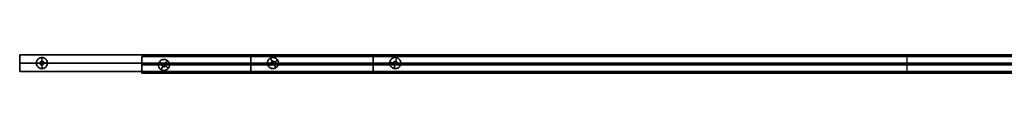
# Model space of a CAD drawing. Header units: millimetres. Extents: x -291 to 284, y -8 to 8.
# Tile 1 of 3: x -291.15 to -24.76, y -3.5 to 1.5. Entities that reach past the tile are written whole.
import ezdxf

# ---------------------------------------------------------------- set-up
doc = ezdxf.new("R2010")
doc.units = ezdxf.units.MM
doc.header["$MEASUREMENT"] = 0
doc.layers.add('Predefinito', color=5, linetype='Continuous')

# ---------------------------------------------------------------- blocks, each defined once
blk = doc.blocks.new('(#189) BILANCIA-BACCHETTA')
at = {"layer": 'Predefinito', "extrusion": (1, 0, 0)}
for points in [[(2.25, -5), (2.25, 5)], [(0, -5), (0, 5)], [(0, 0), (0, 5)], [(0.5, 0), (0.5, 5)], [(0, 0), (0, 5)], [(2.25, -5), (2.25, 5)], [(0.5, 0), (0.5, 5)], [(2.25, 5), (2.25, -5)], [(0, -5), (0, 5)], [(-2.25, 5), (-2.25, -5)], [(-0.5, 0), (-0.5, 5)], [(-2.25, 5), (-2.25, -5)], [(0, 0), (0, 5)], [(-0.5, 0), (-0.5, 5)], [(0, 0), (0, 5)], [(-2.25, -5), (-2.25, 5)]]:
    blk.add_lwpolyline(points, dxfattribs=at)
at = {"layer": 'Predefinito'}
for points in [[(0, 2.25), (480, 2.25)], [(480, 2.25), (0, 2.25)], [(0, 2.25), (0, -2.25)], [(0, -2.25), (0, 2.25)], [(0, 2.25), (480, 2.25)], [(0, 2.25), (0, -2.25)], [(0, 0), (5.5, 0)], [(480, 0), (0, 0)], [(5.5, 0), (5.5, 0.01), (5.5, 0.02), (5.5, 0.03), (5.5, 0.04), (5.5, 0.06), (5.5, 0.07), (5.51, 0.08), (5.51, 0.09), (5.51, 0.1), (5.51, 0.11), (5.52, 0.13), (5.52, 0.14), (5.52, 0.15), (5.53, 0.16), (5.53, 0.17), (5.54, 0.18), (5.54, 0.2), (5.54, 0.21), (5.55, 0.22), (5.56, 0.23), (5.56, 0.24), (5.57, 0.25), (5.57, 0.26), (5.58, 0.27), (5.59, 0.28), (5.6, 0.29), (5.6, 0.3), (5.61, 0.32), (5.62, 0.33), (5.63, 0.33), (5.64, 0.34), (5.65, 0.35), (5.66, 0.36), (5.67, 0.37), (5.67, 0.38), (5.68, 0.39), (5.69, 0.4), (5.71, 0.4), (5.72, 0.41), (5.73, 0.42), (5.74, 0.43), (5.75, 0.43), (5.76, 0.44), (5.77, 0.44), (5.78, 0.45), (5.79, 0.46), (5.8, 0.46), (5.82, 0.46), (5.83, 0.47), (5.84, 0.47), (5.85, 0.48), (5.86, 0.48), (5.87, 0.48), (5.89, 0.49), (5.9, 0.49), (5.91, 0.49), (5.92, 0.49), (5.93, 0.5), (5.94, 0.5), (5.96, 0.5), (5.97, 0.5), (5.98, 0.5), (5.99, 0.5), (6, 0.5), (6.01, 0.5), (6.02, 0.5), (6.03, 0.5), (6.04, 0.5), (6.06, 0.5), (6.07, 0.5), (6.08, 0.49), (6.09, 0.49), (6.1, 0.49), (6.11, 0.49), (6.13, 0.48), (6.14, 0.48), (6.15, 0.48), (6.16, 0.47), (6.17, 0.47), (6.18, 0.46), (6.2, 0.46), (6.21, 0.46), (6.22, 0.45), (6.23, 0.44), (6.24, 0.44), (6.25, 0.43), (6.26, 0.43), (6.27, 0.42), (6.28, 0.41), (6.29, 0.4), (6.31, 0.4), (6.32, 0.39), (6.33, 0.38), (6.33, 0.37), (6.34, 0.36), (6.35, 0.35), (6.36, 0.34), (6.37, 0.33), (6.38, 0.33), (6.39, 0.32), (6.4, 0.3), (6.4, 0.29), (6.41, 0.28), (6.42, 0.27), (6.43, 0.26), (6.43, 0.25), (6.44, 0.24), (6.44, 0.23), (6.45, 0.22), (6.46, 0.21), (6.46, 0.2), (6.46, 0.18), (6.47, 0.17), (6.47, 0.16), (6.48, 0.15), (6.48, 0.14), (6.48, 0.13), (6.49, 0.11), (6.49, 0.1), (6.49, 0.09), (6.49, 0.08), (6.5, 0.07), (6.5, 0.06), (6.5, 0.04), (6.5, 0.03), (6.5, 0.02), (6.5, 0.01), (6.5, 0)], [(6.5, 0), (6.5, 0.02), (6.5, 0.03), (6.5, 0.05), (6.5, 0.07), (6.49, 0.09), (6.49, 0.1), (6.49, 0.12), (6.48, 0.14), (6.48, 0.15), (6.47, 0.17), (6.46, 0.19), (6.46, 0.2), (6.45, 0.22), (6.44, 0.23), (6.43, 0.25), (6.43, 0.26), (6.42, 0.28), (6.41, 0.29), (6.4, 0.3), (6.39, 0.32), (6.37, 0.33), (6.36, 0.34), (6.35, 0.36), (6.34, 0.37), (6.33, 0.38), (6.31, 0.39), (6.3, 0.4), (6.28, 0.41), (6.27, 0.42), (6.25, 0.43), (6.24, 0.44), (6.22, 0.45), (6.21, 0.45), (6.19, 0.46), (6.18, 0.47), (6.16, 0.47), (6.14, 0.48), (6.13, 0.48), (6.11, 0.49), (6.09, 0.49), (6.08, 0.49), (6.06, 0.5), (6.04, 0.5), (6.03, 0.5), (6.01, 0.5), (5.99, 0.5), (5.97, 0.5), (5.96, 0.5), (5.94, 0.5), (5.92, 0.49), (5.91, 0.49), (5.89, 0.49), (5.87, 0.48), (5.86, 0.48), (5.84, 0.47), (5.82, 0.47), (5.81, 0.46), (5.79, 0.45), (5.78, 0.45), (5.76, 0.44), (5.75, 0.43), (5.73, 0.42), (5.72, 0.41), (5.7, 0.4), (5.69, 0.39), (5.67, 0.38), (5.66, 0.37), (5.65, 0.36), (5.64, 0.34), (5.63, 0.33), (5.61, 0.32), (5.6, 0.3), (5.59, 0.29), (5.58, 0.28), (5.57, 0.26), (5.57, 0.25), (5.56, 0.23), (5.55, 0.22), (5.54, 0.2), (5.54, 0.19), (5.53, 0.17), (5.52, 0.15), (5.52, 0.14), (5.51, 0.12), (5.51, 0.1), (5.51, 0.09), (5.5, 0.07), (5.5, 0.05), (5.5, 0.03), (5.5, 0.02), (5.5, 0)], [(6.5, 0), (6.5, 0.02), (6.5, 0.03), (6.5, 0.05), (6.5, 0.07), (6.49, 0.09), (6.49, 0.1), (6.49, 0.12), (6.48, 0.14), (6.48, 0.15), (6.47, 0.17), (6.46, 0.19), (6.46, 0.2), (6.45, 0.22), (6.44, 0.23), (6.43, 0.25), (6.42, 0.26), (6.42, 0.28), (6.41, 0.29), (6.4, 0.31), (6.38, 0.32), (6.37, 0.33), (6.36, 0.35), (6.35, 0.36), (6.34, 0.37), (6.32, 0.38), (6.31, 0.39), (6.3, 0.4), (6.28, 0.41), (6.27, 0.42), (6.25, 0.43), (6.24, 0.44), (6.22, 0.45), (6.21, 0.46), (6.19, 0.46), (6.17, 0.47), (6.16, 0.47), (6.14, 0.48), (6.12, 0.48), (6.11, 0.49), (6.09, 0.49), (6.07, 0.49), (6.06, 0.5), (6.04, 0.5), (6.02, 0.5), (6, 0.5), (5.99, 0.5), (5.97, 0.5), (5.95, 0.5), (5.94, 0.5), (5.92, 0.49), (5.9, 0.49), (5.88, 0.49), (5.87, 0.48), (5.85, 0.48), (5.83, 0.47), (5.82, 0.47), (5.8, 0.46), (5.79, 0.45), (5.77, 0.44), (5.76, 0.44), (5.74, 0.43), (5.73, 0.42), (5.71, 0.41), (5.7, 0.4), (5.68, 0.39), (5.67, 0.38), (5.66, 0.36), (5.64, 0.35), (5.63, 0.34), (5.62, 0.33), (5.61, 0.31), (5.6, 0.3), (5.59, 0.29), (5.58, 0.27), (5.57, 0.26), (5.56, 0.24), (5.55, 0.23), (5.55, 0.21), (5.54, 0.19), (5.53, 0.18), (5.53, 0.16), (5.52, 0.15), (5.52, 0.13), (5.51, 0.11), (5.51, 0.09), (5.51, 0.08), (5.5, 0.06), (5.5, 0.04), (5.5, 0.03), (5.5, 0.01), (5.5, -0.01), (5.5, -0.03), (5.5, -0.04), (5.5, -0.06), (5.51, -0.08), (5.51, -0.09), (5.51, -0.11), (5.52, -0.13), (5.52, -0.15), (5.53, -0.16), (5.53, -0.18), (5.54, -0.19), (5.55, -0.21), (5.55, -0.23), (5.56, -0.24), (5.57, -0.26), (5.58, -0.27), (5.59, -0.29), (5.6, -0.3), (5.61, -0.31), (5.62, -0.33), (5.63, -0.34), (5.64, -0.35), (5.66, -0.36), (5.67, -0.38), (5.68, -0.39), (5.7, -0.4), (5.71, -0.41), (5.73, -0.42), (5.74, -0.43), (5.76, -0.44), (5.77, -0.44), (5.79, -0.45), (5.8, -0.46), (5.82, -0.47), (5.83, -0.47), (5.85, -0.48), (5.87, -0.48), (5.88, -0.49), (5.9, -0.49), (5.92, -0.49), (5.94, -0.5), (5.95, -0.5), (5.97, -0.5), (5.99, -0.5), (6, -0.5), (6.02, -0.5), (6.04, -0.5), (6.06, -0.5), (6.07, -0.49), (6.09, -0.49), (6.11, -0.49), (6.12, -0.48), (6.14, -0.48), (6.16, -0.47), (6.17, -0.47), (6.19, -0.46), (6.21, -0.46), (6.22, -0.45), (6.24, -0.44), (6.25, -0.43), (6.27, -0.42), (6.28, -0.41), (6.3, -0.4), (6.31, -0.39), (6.32, -0.38), (6.34, -0.37), (6.35, -0.36), (6.36, -0.35), (6.37, -0.33), (6.38, -0.32), (6.4, -0.31), (6.41, -0.29), (6.42, -0.28), (6.42, -0.26), (6.43, -0.25), (6.44, -0.23), (6.45, -0.22), (6.46, -0.2), (6.46, -0.19), (6.47, -0.17), (6.48, -0.15), (6.48, -0.14), (6.49, -0.12), (6.49, -0.1), (6.49, -0.09), (6.5, -0.07), (6.5, -0.05), (6.5, -0.03), (6.5, -0.02), (6.5, 0)], [(6.5, 0), (6.5, -0.01), (6.5, -0.02), (6.5, -0.03), (6.5, -0.04), (6.5, -0.06), (6.5, -0.07), (6.49, -0.08), (6.49, -0.09), (6.49, -0.1), (6.49, -0.11), (6.48, -0.13), (6.48, -0.14), (6.48, -0.15), (6.47, -0.16), (6.47, -0.17), (6.46, -0.18), (6.46, -0.2), (6.46, -0.21), (6.45, -0.22), (6.44, -0.23), (6.44, -0.24), (6.43, -0.25), (6.43, -0.26), (6.42, -0.27), (6.41, -0.28), (6.4, -0.29), (6.4, -0.31), (6.39, -0.32), (6.38, -0.33), (6.37, -0.33), (6.36, -0.34), (6.35, -0.35), (6.34, -0.36), (6.33, -0.37), (6.33, -0.38), (6.32, -0.39), (6.31, -0.4), (6.29, -0.4), (6.28, -0.41), (6.27, -0.42), (6.26, -0.43), (6.25, -0.43), (6.24, -0.44), (6.23, -0.44), (6.22, -0.45), (6.21, -0.46), (6.2, -0.46), (6.18, -0.46), (6.17, -0.47), (6.16, -0.47), (6.15, -0.48), (6.14, -0.48), (6.13, -0.48), (6.11, -0.49), (6.1, -0.49), (6.09, -0.49), (6.08, -0.49), (6.07, -0.5), (6.06, -0.5), (6.04, -0.5), (6.03, -0.5), (6.02, -0.5), (6.01, -0.5), (6, -0.5), (5.99, -0.5), (5.98, -0.5), (5.97, -0.5), (5.96, -0.5), (5.94, -0.5), (5.93, -0.5), (5.92, -0.49), (5.91, -0.49), (5.9, -0.49), (5.89, -0.49), (5.87, -0.48), (5.86, -0.48), (5.85, -0.48), (5.84, -0.47), (5.83, -0.47), (5.82, -0.46), (5.8, -0.46), (5.79, -0.46), (5.78, -0.45), (5.77, -0.44), (5.76, -0.44), (5.75, -0.43), (5.74, -0.43), (5.73, -0.42), (5.72, -0.41), (5.71, -0.4), (5.69, -0.4), (5.68, -0.39), (5.67, -0.38), (5.67, -0.37), (5.66, -0.36), (5.65, -0.35), (5.64, -0.34), (5.63, -0.33), (5.62, -0.33), (5.61, -0.32), (5.6, -0.31), (5.6, -0.29), (5.59, -0.28), (5.58, -0.27), (5.57, -0.26), (5.57, -0.25), (5.56, -0.24), (5.56, -0.23), (5.55, -0.22), (5.54, -0.21), (5.54, -0.2), (5.54, -0.18), (5.53, -0.17), (5.53, -0.16), (5.52, -0.15), (5.52, -0.14), (5.52, -0.13), (5.51, -0.11), (5.51, -0.1), (5.51, -0.09), (5.51, -0.08), (5.5, -0.07), (5.5, -0.06), (5.5, -0.04), (5.5, -0.03), (5.5, -0.02), (5.5, -0.01), (5.5, 0)], [(5.5, 0), (5.5, -0.02), (5.5, -0.03), (5.5, -0.05), (5.5, -0.07), (5.51, -0.09), (5.51, -0.1), (5.51, -0.12), (5.52, -0.14), (5.52, -0.15), (5.53, -0.17), (5.54, -0.19), (5.54, -0.2), (5.55, -0.22), (5.56, -0.23), (5.57, -0.25), (5.57, -0.26), (5.58, -0.28), (5.59, -0.29), (5.6, -0.31), (5.61, -0.32), (5.63, -0.33), (5.64, -0.34), (5.65, -0.36), (5.66, -0.37), (5.67, -0.38), (5.69, -0.39), (5.7, -0.4), (5.72, -0.41), (5.73, -0.42), (5.75, -0.43), (5.76, -0.44), (5.78, -0.45), (5.79, -0.45), (5.81, -0.46), (5.82, -0.47), (5.84, -0.47), (5.86, -0.48), (5.87, -0.48), (5.89, -0.49), (5.91, -0.49), (5.92, -0.49), (5.94, -0.5), (5.96, -0.5), (5.97, -0.5), (5.99, -0.5), (6.01, -0.5), (6.03, -0.5), (6.04, -0.5), (6.06, -0.5), (6.08, -0.49), (6.09, -0.49), (6.11, -0.49), (6.13, -0.48), (6.14, -0.48), (6.16, -0.47), (6.18, -0.47), (6.19, -0.46), (6.21, -0.45), (6.22, -0.45), (6.24, -0.44), (6.25, -0.43), (6.27, -0.42), (6.28, -0.41), (6.3, -0.4), (6.31, -0.39), (6.33, -0.38), (6.34, -0.37), (6.35, -0.36), (6.36, -0.34), (6.37, -0.33), (6.39, -0.32), (6.4, -0.31), (6.41, -0.29), (6.42, -0.28), (6.43, -0.26), (6.43, -0.25), (6.44, -0.23), (6.45, -0.22), (6.46, -0.2), (6.46, -0.19), (6.47, -0.17), (6.48, -0.15), (6.48, -0.14), (6.49, -0.12), (6.49, -0.1), (6.49, -0.09), (6.5, -0.07), (6.5, -0.05), (6.5, -0.03), (6.5, -0.02), (6.5, 0)], [(6.5, 0), (5.5, 0)], [(6, -0.5), (6, 0.5)], [(6.5, 0), (473.5, 0)], [(240, -2.25), (240, 2.25)], [(240, -2.25), (240, 2.25)], [(473.5, 0), (473.5, 0.01), (473.5, 0.02), (473.5, 0.03), (473.5, 0.04), (473.5, 0.06), (473.5, 0.07), (473.51, 0.08), (473.51, 0.09), (473.51, 0.1), (473.51, 0.11), (473.52, 0.13), (473.52, 0.14), (473.52, 0.15), (473.53, 0.16), (473.53, 0.17), (473.54, 0.18), (473.54, 0.2), (473.54, 0.21), (473.55, 0.22), (473.56, 0.23), (473.56, 0.24), (473.57, 0.25), (473.57, 0.26), (473.58, 0.27), (473.59, 0.28), (473.6, 0.29), (473.6, 0.3), (473.61, 0.32), (473.62, 0.33), (473.63, 0.33), (473.64, 0.34), (473.65, 0.35), (473.66, 0.36), (473.67, 0.37), (473.67, 0.38), (473.68, 0.39), (473.69, 0.4), (473.71, 0.4), (473.72, 0.41), (473.73, 0.42), (473.74, 0.43), (473.75, 0.43), (473.76, 0.44), (473.77, 0.44), (473.78, 0.45), (473.79, 0.46), (473.8, 0.46), (473.82, 0.46), (473.83, 0.47), (473.84, 0.47), (473.85, 0.48), (473.86, 0.48), (473.87, 0.48), (473.89, 0.49), (473.9, 0.49), (473.91, 0.49), (473.92, 0.49), (473.93, 0.5), (473.94, 0.5), (473.96, 0.5), (473.97, 0.5), (473.98, 0.5), (473.99, 0.5), (474, 0.5), (474.01, 0.5), (474.02, 0.5), (474.03, 0.5), (474.04, 0.5), (474.06, 0.5), (474.07, 0.5), (474.08, 0.49), (474.09, 0.49), (474.1, 0.49), (474.11, 0.49), (474.13, 0.48), (474.14, 0.48), (474.15, 0.48), (474.16, 0.47), (474.17, 0.47), (474.18, 0.46), (474.2, 0.46), (474.21, 0.46), (474.22, 0.45), (474.23, 0.44), (474.24, 0.44), (474.25, 0.43), (474.26, 0.43), (474.27, 0.42), (474.28, 0.41), (474.29, 0.4), (474.31, 0.4), (474.32, 0.39), (474.33, 0.38), (474.33, 0.37), (474.34, 0.36), (474.35, 0.35), (474.36, 0.34), (474.37, 0.33), (474.38, 0.33), (474.39, 0.32), (474.4, 0.3), (474.4, 0.29), (474.41, 0.28), (474.42, 0.27), (474.43, 0.26), (474.43, 0.25), (474.44, 0.24), (474.44, 0.23), (474.45, 0.22), (474.46, 0.21), (474.46, 0.2), (474.46, 0.18), (474.47, 0.17), (474.47, 0.16), (474.48, 0.15), (474.48, 0.14), (474.48, 0.13), (474.49, 0.11), (474.49, 0.1), (474.49, 0.09), (474.49, 0.08), (474.5, 0.07), (474.5, 0.06), (474.5, 0.04), (474.5, 0.03), (474.5, 0.02), (474.5, 0.01), (474.5, 0)], [(473.5, 0), (473.5, 0.01), (473.5, 0.02), (473.5, 0.03), (473.5, 0.04), (473.5, 0.06), (473.5, 0.07), (473.51, 0.08), (473.51, 0.09), (473.51, 0.1), (473.51, 0.11), (473.52, 0.13), (473.52, 0.14), (473.52, 0.15), (473.53, 0.16), (473.53, 0.17), (473.54, 0.18), (473.54, 0.2), (473.54, 0.21), (473.55, 0.22), (473.56, 0.23), (473.56, 0.24), (473.57, 0.25), (473.57, 0.26), (473.58, 0.27), (473.59, 0.28), (473.6, 0.29), (473.6, 0.3), (473.61, 0.32), (473.62, 0.33), (473.63, 0.33), (473.64, 0.34), (473.65, 0.35), (473.66, 0.36), (473.67, 0.37), (473.67, 0.38), (473.68, 0.39), (473.69, 0.4), (473.71, 0.4), (473.72, 0.41), (473.73, 0.42), (473.74, 0.43), (473.75, 0.43), (473.76, 0.44), (473.77, 0.44), (473.78, 0.45), (473.79, 0.46), (473.8, 0.46), (473.82, 0.46), (473.83, 0.47), (473.84, 0.47), (473.85, 0.48), (473.86, 0.48), (473.87, 0.48), (473.89, 0.49), (473.9, 0.49), (473.91, 0.49), (473.92, 0.49), (473.93, 0.5), (473.94, 0.5), (473.96, 0.5), (473.97, 0.5), (473.98, 0.5), (473.99, 0.5), (474, 0.5), (474.01, 0.5), (474.02, 0.5), (474.03, 0.5), (474.04, 0.5), (474.06, 0.5), (474.07, 0.5), (474.08, 0.49), (474.09, 0.49), (474.1, 0.49), (474.11, 0.49), (474.13, 0.48), (474.14, 0.48), (474.15, 0.48), (474.16, 0.47), (474.17, 0.47), (474.18, 0.46), (474.2, 0.46), (474.21, 0.46), (474.22, 0.45), (474.23, 0.44), (474.24, 0.44), (474.25, 0.43), (474.26, 0.43), (474.27, 0.42), (474.28, 0.41), (474.29, 0.4), (474.31, 0.4), (474.32, 0.39), (474.33, 0.38), (474.33, 0.37), (474.34, 0.36), (474.35, 0.35), (474.36, 0.34), (474.37, 0.33), (474.38, 0.33), (474.39, 0.32), (474.4, 0.3), (474.4, 0.29), (474.41, 0.28), (474.42, 0.27), (474.43, 0.26), (474.43, 0.25), (474.44, 0.24), (474.44, 0.23), (474.45, 0.22), (474.46, 0.21), (474.46, 0.2), (474.46, 0.18), (474.47, 0.17), (474.47, 0.16), (474.48, 0.15), (474.48, 0.14), (474.48, 0.13), (474.49, 0.11), (474.49, 0.1), (474.49, 0.09), (474.49, 0.08), (474.5, 0.07), (474.5, 0.06), (474.5, 0.04), (474.5, 0.03), (474.5, 0.02), (474.5, 0.01), (474.5, 0)], [(474.5, 0), (474.5, 0.02), (474.5, 0.03), (474.5, 0.05), (474.5, 0.07), (474.49, 0.09), (474.49, 0.1), (474.49, 0.12), (474.48, 0.14), (474.48, 0.15), (474.47, 0.17), (474.46, 0.19), (474.46, 0.2), (474.45, 0.22), (474.44, 0.23), (474.43, 0.25), (474.42, 0.26), (474.42, 0.28), (474.41, 0.29), (474.4, 0.31), (474.38, 0.32), (474.37, 0.33), (474.36, 0.35), (474.35, 0.36), (474.34, 0.37), (474.32, 0.38), (474.31, 0.39), (474.3, 0.4), (474.28, 0.41), (474.27, 0.42), (474.25, 0.43), (474.24, 0.44), (474.22, 0.45), (474.21, 0.46), (474.19, 0.46), (474.17, 0.47), (474.16, 0.47), (474.14, 0.48), (474.12, 0.48), (474.11, 0.49), (474.09, 0.49), (474.07, 0.49), (474.06, 0.5), (474.04, 0.5), (474.02, 0.5), (474, 0.5), (473.99, 0.5), (473.97, 0.5), (473.95, 0.5), (473.94, 0.5), (473.92, 0.49), (473.9, 0.49), (473.88, 0.49), (473.87, 0.48), (473.85, 0.48), (473.83, 0.47), (473.82, 0.47), (473.8, 0.46), (473.79, 0.45), (473.77, 0.44), (473.76, 0.44), (473.74, 0.43), (473.73, 0.42), (473.71, 0.41), (473.7, 0.4), (473.68, 0.39), (473.67, 0.38), (473.66, 0.36), (473.64, 0.35), (473.63, 0.34), (473.62, 0.33), (473.61, 0.31), (473.6, 0.3), (473.59, 0.29), (473.58, 0.27), (473.57, 0.26), (473.56, 0.24), (473.55, 0.23), (473.55, 0.21), (473.54, 0.19), (473.53, 0.18), (473.53, 0.16), (473.52, 0.15), (473.52, 0.13), (473.51, 0.11), (473.51, 0.09), (473.51, 0.08), (473.5, 0.06), (473.5, 0.04), (473.5, 0.03), (473.5, 0.01), (473.5, -0.01), (473.5, -0.03), (473.5, -0.04), (473.5, -0.06), (473.51, -0.08), (473.51, -0.09), (473.51, -0.11), (473.52, -0.13), (473.52, -0.15), (473.53, -0.16), (473.53, -0.18), (473.54, -0.19), (473.55, -0.21), (473.55, -0.23), (473.56, -0.24), (473.57, -0.26), (473.58, -0.27), (473.59, -0.29), (473.6, -0.3), (473.61, -0.31), (473.62, -0.33), (473.63, -0.34), (473.64, -0.35), (473.66, -0.36), (473.67, -0.38), (473.68, -0.39), (473.7, -0.4), (473.71, -0.41), (473.73, -0.42), (473.74, -0.43), (473.76, -0.44), (473.77, -0.44), (473.79, -0.45), (473.8, -0.46), (473.82, -0.47), (473.83, -0.47), (473.85, -0.48), (473.87, -0.48), (473.88, -0.49), (473.9, -0.49), (473.92, -0.49), (473.94, -0.5), (473.95, -0.5), (473.97, -0.5), (473.99, -0.5), (474, -0.5), (474.02, -0.5), (474.04, -0.5), (474.06, -0.5), (474.07, -0.49), (474.09, -0.49), (474.11, -0.49), (474.12, -0.48), (474.14, -0.48), (474.16, -0.47), (474.17, -0.47), (474.19, -0.46), (474.21, -0.46), (474.22, -0.45), (474.24, -0.44), (474.25, -0.43), (474.27, -0.42), (474.28, -0.41), (474.3, -0.4), (474.31, -0.39), (474.32, -0.38), (474.34, -0.37), (474.35, -0.36), (474.36, -0.35), (474.37, -0.33), (474.38, -0.32), (474.4, -0.31), (474.41, -0.29), (474.42, -0.28), (474.42, -0.26), (474.43, -0.25), (474.44, -0.23), (474.45, -0.22), (474.46, -0.2), (474.46, -0.19), (474.47, -0.17), (474.48, -0.15), (474.48, -0.14), (474.49, -0.12), (474.49, -0.1), (474.49, -0.09), (474.5, -0.07), (474.5, -0.05), (474.5, -0.03), (474.5, -0.02), (474.5, 0)], [(474, -0.5), (474, 0.5)], [(474.5, 0), (480, 0)], [(480, -2.25), (480, 2.25)], [(480, 2.25), (480, -2.25)], [(480, 2.25), (480, -2.25)], [(0, -2.25), (480, -2.25)], [(480, -2.25), (0, -2.25)], [(0, -2.25), (480, -2.25)], [(474.5, 0), (474.5, -0.01), (474.5, -0.02), (474.5, -0.03), (474.5, -0.04), (474.5, -0.06), (474.5, -0.07), (474.49, -0.08), (474.49, -0.09), (474.49, -0.1), (474.49, -0.11), (474.48, -0.13), (474.48, -0.14), (474.48, -0.15), (474.47, -0.16), (474.47, -0.17), (474.46, -0.18), (474.46, -0.2), (474.46, -0.21), (474.45, -0.22), (474.44, -0.23), (474.44, -0.24), (474.43, -0.25), (474.43, -0.26), (474.42, -0.27), (474.41, -0.28), (474.4, -0.29), (474.4, -0.31), (474.39, -0.32), (474.38, -0.33), (474.37, -0.33), (474.36, -0.34), (474.35, -0.35), (474.34, -0.36), (474.33, -0.37), (474.33, -0.38), (474.32, -0.39), (474.31, -0.4), (474.29, -0.4), (474.28, -0.41), (474.27, -0.42), (474.26, -0.43), (474.25, -0.43), (474.24, -0.44), (474.23, -0.44), (474.22, -0.45), (474.21, -0.46), (474.2, -0.46), (474.18, -0.46), (474.17, -0.47), (474.16, -0.47), (474.15, -0.48), (474.14, -0.48), (474.13, -0.48), (474.11, -0.49), (474.1, -0.49), (474.09, -0.49), (474.08, -0.49), (474.07, -0.5), (474.06, -0.5), (474.04, -0.5), (474.03, -0.5), (474.02, -0.5), (474.01, -0.5), (474, -0.5), (473.99, -0.5), (473.98, -0.5), (473.97, -0.5), (473.96, -0.5), (473.94, -0.5), (473.93, -0.5), (473.92, -0.49), (473.91, -0.49), (473.9, -0.49), (473.89, -0.49), (473.87, -0.48), (473.86, -0.48), (473.85, -0.48), (473.84, -0.47), (473.83, -0.47), (473.82, -0.46), (473.8, -0.46), (473.79, -0.46), (473.78, -0.45), (473.77, -0.44), (473.76, -0.44), (473.75, -0.43), (473.74, -0.43), (473.73, -0.42), (473.72, -0.41), (473.71, -0.4), (473.69, -0.4), (473.68, -0.39), (473.67, -0.38), (473.67, -0.37), (473.66, -0.36), (473.65, -0.35), (473.64, -0.34), (473.63, -0.33), (473.62, -0.33), (473.61, -0.32), (473.6, -0.31), (473.6, -0.29), (473.59, -0.28), (473.58, -0.27), (473.57, -0.26), (473.57, -0.25), (473.56, -0.24), (473.56, -0.23), (473.55, -0.22), (473.54, -0.21), (473.54, -0.2), (473.54, -0.18), (473.53, -0.17), (473.53, -0.16), (473.52, -0.15), (473.52, -0.14), (473.52, -0.13), (473.51, -0.11), (473.51, -0.1), (473.51, -0.09), (473.51, -0.08), (473.5, -0.07), (473.5, -0.06), (473.5, -0.04), (473.5, -0.03), (473.5, -0.02), (473.5, -0.01), (473.5, 0)], [(474.5, 0), (474.5, -0.01), (474.5, -0.02), (474.5, -0.03), (474.5, -0.04), (474.5, -0.06), (474.5, -0.07), (474.49, -0.08), (474.49, -0.09), (474.49, -0.1), (474.49, -0.11), (474.48, -0.13), (474.48, -0.14), (474.48, -0.15), (474.47, -0.16), (474.47, -0.17), (474.46, -0.18), (474.46, -0.2), (474.46, -0.21), (474.45, -0.22), (474.44, -0.23), (474.44, -0.24), (474.43, -0.25), (474.43, -0.26), (474.42, -0.27), (474.41, -0.28), (474.4, -0.29), (474.4, -0.31), (474.39, -0.32), (474.38, -0.33), (474.37, -0.33), (474.36, -0.34), (474.35, -0.35), (474.34, -0.36), (474.33, -0.37), (474.33, -0.38), (474.32, -0.39), (474.31, -0.4), (474.29, -0.4), (474.28, -0.41), (474.27, -0.42), (474.26, -0.43), (474.25, -0.43), (474.24, -0.44), (474.23, -0.44), (474.22, -0.45), (474.21, -0.46), (474.2, -0.46), (474.18, -0.46), (474.17, -0.47), (474.16, -0.47), (474.15, -0.48), (474.14, -0.48), (474.13, -0.48), (474.11, -0.49), (474.1, -0.49), (474.09, -0.49), (474.08, -0.49), (474.07, -0.5), (474.06, -0.5), (474.04, -0.5), (474.03, -0.5), (474.02, -0.5), (474.01, -0.5), (474, -0.5), (473.99, -0.5), (473.98, -0.5), (473.97, -0.5), (473.96, -0.5), (473.94, -0.5), (473.93, -0.5), (473.92, -0.49), (473.91, -0.49), (473.9, -0.49), (473.89, -0.49), (473.87, -0.48), (473.86, -0.48), (473.85, -0.48), (473.84, -0.47), (473.83, -0.47), (473.82, -0.46), (473.8, -0.46), (473.79, -0.46), (473.78, -0.45), (473.77, -0.44), (473.76, -0.44), (473.75, -0.43), (473.74, -0.43), (473.73, -0.42), (473.72, -0.41), (473.71, -0.4), (473.69, -0.4), (473.68, -0.39), (473.67, -0.38), (473.67, -0.37), (473.66, -0.36), (473.65, -0.35), (473.64, -0.34), (473.63, -0.33), (473.62, -0.33), (473.61, -0.32), (473.6, -0.31), (473.6, -0.29), (473.59, -0.28), (473.58, -0.27), (473.57, -0.26), (473.57, -0.25), (473.56, -0.24), (473.56, -0.23), (473.55, -0.22), (473.54, -0.21), (473.54, -0.2), (473.54, -0.18), (473.53, -0.17), (473.53, -0.16), (473.52, -0.15), (473.52, -0.14), (473.52, -0.13), (473.51, -0.11), (473.51, -0.1), (473.51, -0.09), (473.51, -0.08), (473.5, -0.07), (473.5, -0.06), (473.5, -0.04), (473.5, -0.03), (473.5, -0.02), (473.5, -0.01), (473.5, 0)], [(474.5, 0), (473.5, 0)]]:
    blk.add_lwpolyline(points, dxfattribs=at)
blk = doc.blocks.new('(#192) BILANCIA CHIODINO')
at = {"layer": 'Predefinito'}
for points in [[(-1.5, 0), (-1.5, 0.03), (-1.5, 0.07), (-1.5, 0.1), (-1.49, 0.13), (-1.49, 0.17), (-1.49, 0.2), (-1.48, 0.24), (-1.47, 0.27), (-1.47, 0.31), (-1.46, 0.34), (-1.45, 0.38), (-1.44, 0.41), (-1.43, 0.45), (-1.42, 0.48), (-1.41, 0.52), (-1.39, 0.55), (-1.38, 0.59), (-1.37, 0.62), (-1.35, 0.66), (-1.33, 0.69), (-1.31, 0.72), (-1.3, 0.76), (-1.28, 0.79), (-1.26, 0.82), (-1.23, 0.85), (-1.21, 0.88), (-1.19, 0.92), (-1.16, 0.95), (-1.14, 0.98), (-1.11, 1), (-1.09, 1.03), (-1.06, 1.06), (-1.03, 1.09), (-1, 1.11), (-0.98, 1.14), (-0.95, 1.16), (-0.92, 1.19), (-0.88, 1.21), (-0.85, 1.23), (-0.82, 1.26), (-0.79, 1.28), (-0.76, 1.3), (-0.72, 1.31), (-0.69, 1.33), (-0.66, 1.35), (-0.62, 1.37), (-0.59, 1.38), (-0.55, 1.39), (-0.52, 1.41), (-0.48, 1.42), (-0.45, 1.43), (-0.41, 1.44), (-0.38, 1.45), (-0.34, 1.46), (-0.31, 1.47), (-0.27, 1.47), (-0.24, 1.48), (-0.2, 1.49), (-0.17, 1.49), (-0.13, 1.49), (-0.1, 1.5), (-0.07, 1.5), (-0.03, 1.5), (0, 1.5), (0.03, 1.5), (0.07, 1.5), (0.1, 1.5), (0.13, 1.49), (0.17, 1.49), (0.2, 1.49), (0.24, 1.48), (0.27, 1.47), (0.31, 1.47), (0.34, 1.46), (0.38, 1.45), (0.41, 1.44), (0.45, 1.43), (0.48, 1.42), (0.52, 1.41), (0.55, 1.39), (0.59, 1.38), (0.62, 1.37), (0.66, 1.35), (0.69, 1.33), (0.72, 1.31), (0.76, 1.3), (0.79, 1.28), (0.82, 1.26), (0.85, 1.23), (0.88, 1.21), (0.92, 1.19), (0.95, 1.16), (0.98, 1.14), (1, 1.11), (1.03, 1.09), (1.06, 1.06), (1.09, 1.03), (1.11, 1), (1.14, 0.98), (1.16, 0.95), (1.19, 0.92), (1.21, 0.88), (1.23, 0.85), (1.26, 0.82), (1.28, 0.79), (1.3, 0.76), (1.31, 0.72), (1.33, 0.69), (1.35, 0.66), (1.37, 0.62), (1.38, 0.59), (1.39, 0.55), (1.41, 0.52), (1.42, 0.48), (1.43, 0.45), (1.44, 0.41), (1.45, 0.38), (1.46, 0.34), (1.47, 0.31), (1.47, 0.27), (1.48, 0.24), (1.49, 0.2), (1.49, 0.17), (1.49, 0.13), (1.5, 0.1), (1.5, 0.07), (1.5, 0.03), (1.5, 0)], [(-1.5, 0), (-1.5, 0.05), (-1.5, 0.1), (-1.49, 0.16), (-1.49, 0.21), (-1.48, 0.26), (-1.47, 0.31), (-1.46, 0.36), (-1.44, 0.41), (-1.43, 0.46), (-1.41, 0.51), (-1.39, 0.56), (-1.37, 0.6), (-1.35, 0.65), (-1.33, 0.7), (-1.3, 0.74), (-1.28, 0.79), (-1.25, 0.83), (-1.22, 0.87), (-1.19, 0.91), (-1.16, 0.96), (-1.12, 0.99), (-1.09, 1.03), (-1.05, 1.07), (-1.01, 1.11), (-0.98, 1.14), (-0.94, 1.17), (-0.89, 1.2), (-0.85, 1.23), (-0.81, 1.26), (-0.76, 1.29), (-0.72, 1.32), (-0.67, 1.34), (-0.63, 1.36), (-0.58, 1.38), (-0.53, 1.4), (-0.48, 1.42), (-0.43, 1.44), (-0.38, 1.45), (-0.33, 1.46), (-0.28, 1.47), (-0.23, 1.48), (-0.18, 1.49), (-0.13, 1.49), (-0.08, 1.5), (-0.03, 1.5), (0.03, 1.5), (0.08, 1.5), (0.13, 1.49), (0.18, 1.49), (0.23, 1.48), (0.28, 1.47), (0.33, 1.46), (0.38, 1.45), (0.43, 1.44), (0.48, 1.42), (0.53, 1.4), (0.58, 1.38), (0.63, 1.36), (0.67, 1.34), (0.72, 1.32), (0.76, 1.29), (0.81, 1.26), (0.85, 1.23), (0.89, 1.2), (0.94, 1.17), (0.98, 1.14), (1.01, 1.11), (1.05, 1.07), (1.09, 1.03), (1.12, 0.99), (1.16, 0.96), (1.19, 0.91), (1.22, 0.87), (1.25, 0.83), (1.28, 0.79), (1.3, 0.74), (1.33, 0.7), (1.35, 0.65), (1.37, 0.6), (1.39, 0.56), (1.41, 0.51), (1.43, 0.46), (1.44, 0.41), (1.46, 0.36), (1.47, 0.31), (1.48, 0.26), (1.49, 0.21), (1.49, 0.16), (1.5, 0.1), (1.5, 0.05), (1.5, 0)], [(1.5, 0), (1.5, 0.05), (1.5, 0.1), (1.49, 0.16), (1.49, 0.21), (1.48, 0.26), (1.47, 0.31), (1.46, 0.36), (1.44, 0.41), (1.43, 0.46), (1.41, 0.51), (1.39, 0.56), (1.37, 0.61), (1.35, 0.65), (1.33, 0.7), (1.3, 0.75), (1.27, 0.79), (1.25, 0.83), (1.22, 0.88), (1.19, 0.92), (1.15, 0.96), (1.12, 1), (1.08, 1.04), (1.05, 1.07), (1.01, 1.11), (0.97, 1.14), (0.93, 1.18), (0.89, 1.21), (0.85, 1.24), (0.8, 1.27), (0.76, 1.29), (0.71, 1.32), (0.67, 1.34), (0.62, 1.37), (0.57, 1.39), (0.52, 1.41), (0.47, 1.42), (0.42, 1.44), (0.37, 1.45), (0.32, 1.46), (0.27, 1.48), (0.22, 1.48), (0.17, 1.49), (0.12, 1.5), (0.07, 1.5), (0.01, 1.5), (-0.04, 1.5), (-0.09, 1.5), (-0.14, 1.49), (-0.19, 1.49), (-0.25, 1.48), (-0.3, 1.47), (-0.35, 1.46), (-0.4, 1.45), (-0.45, 1.43), (-0.5, 1.41), (-0.55, 1.4), (-0.6, 1.38), (-0.64, 1.36), (-0.69, 1.33), (-0.73, 1.31), (-0.78, 1.28), (-0.82, 1.25), (-0.87, 1.22), (-0.91, 1.19), (-0.95, 1.16), (-0.99, 1.13), (-1.03, 1.09), (-1.07, 1.06), (-1.1, 1.02), (-1.14, 0.98), (-1.17, 0.94), (-1.2, 0.9), (-1.23, 0.86), (-1.26, 0.81), (-1.29, 0.77), (-1.31, 0.72), (-1.34, 0.68), (-1.36, 0.63), (-1.38, 0.58), (-1.4, 0.53), (-1.42, 0.49), (-1.44, 0.44), (-1.45, 0.39), (-1.46, 0.34), (-1.47, 0.28), (-1.48, 0.23), (-1.49, 0.18), (-1.49, 0.13), (-1.5, 0.08), (-1.5, 0.03), (-1.5, -0.03), (-1.5, -0.08), (-1.49, -0.13), (-1.49, -0.18), (-1.48, -0.23), (-1.47, -0.28), (-1.46, -0.34), (-1.45, -0.39), (-1.44, -0.44), (-1.42, -0.49), (-1.4, -0.53), (-1.38, -0.58), (-1.36, -0.63), (-1.34, -0.68), (-1.31, -0.72), (-1.29, -0.77), (-1.26, -0.81), (-1.23, -0.86), (-1.2, -0.9), (-1.17, -0.94), (-1.14, -0.98), (-1.1, -1.02), (-1.07, -1.06), (-1.03, -1.09), (-0.99, -1.13), (-0.95, -1.16), (-0.91, -1.19), (-0.87, -1.22), (-0.82, -1.25), (-0.78, -1.28), (-0.73, -1.31), (-0.69, -1.33), (-0.64, -1.36), (-0.6, -1.38), (-0.55, -1.4), (-0.5, -1.41), (-0.45, -1.43), (-0.4, -1.45), (-0.35, -1.46), (-0.3, -1.47), (-0.25, -1.48), (-0.19, -1.49), (-0.14, -1.49), (-0.09, -1.5), (-0.04, -1.5), (0.01, -1.5), (0.07, -1.5), (0.12, -1.5), (0.17, -1.49), (0.22, -1.48), (0.27, -1.48), (0.32, -1.46), (0.37, -1.45), (0.42, -1.44), (0.47, -1.42), (0.52, -1.41), (0.57, -1.39), (0.62, -1.37), (0.67, -1.34), (0.71, -1.32), (0.76, -1.29), (0.8, -1.27), (0.85, -1.24), (0.89, -1.21), (0.93, -1.18), (0.97, -1.14), (1.01, -1.11), (1.05, -1.07), (1.08, -1.04), (1.12, -1), (1.15, -0.96), (1.19, -0.92), (1.22, -0.88), (1.25, -0.83), (1.27, -0.79), (1.3, -0.75), (1.33, -0.7), (1.35, -0.65), (1.37, -0.61), (1.39, -0.56), (1.41, -0.51), (1.43, -0.46), (1.44, -0.41), (1.46, -0.36), (1.47, -0.31), (1.48, -0.26), (1.49, -0.21), (1.49, -0.16), (1.5, -0.1), (1.5, -0.05), (1.5, 0)], [(1.5, 0), (1.5, -0.03), (1.5, -0.07), (1.5, -0.1), (1.49, -0.13), (1.49, -0.17), (1.49, -0.2), (1.48, -0.24), (1.47, -0.27), (1.47, -0.31), (1.46, -0.34), (1.45, -0.38), (1.44, -0.41), (1.43, -0.45), (1.42, -0.48), (1.41, -0.52), (1.39, -0.55), (1.38, -0.59), (1.37, -0.62), (1.35, -0.66), (1.33, -0.69), (1.31, -0.72), (1.3, -0.76), (1.28, -0.79), (1.26, -0.82), (1.23, -0.85), (1.21, -0.88), (1.19, -0.92), (1.16, -0.95), (1.14, -0.98), (1.11, -1), (1.09, -1.03), (1.06, -1.06), (1.03, -1.09), (1, -1.11), (0.98, -1.14), (0.95, -1.16), (0.92, -1.19), (0.88, -1.21), (0.85, -1.23), (0.82, -1.26), (0.79, -1.28), (0.76, -1.3), (0.72, -1.31), (0.69, -1.33), (0.66, -1.35), (0.62, -1.37), (0.59, -1.38), (0.55, -1.39), (0.52, -1.41), (0.48, -1.42), (0.45, -1.43), (0.41, -1.44), (0.38, -1.45), (0.34, -1.46), (0.31, -1.47), (0.27, -1.47), (0.24, -1.48), (0.2, -1.49), (0.17, -1.49), (0.13, -1.49), (0.1, -1.5), (0.07, -1.5), (0.03, -1.5), (0, -1.5), (-0.03, -1.5), (-0.07, -1.5), (-0.1, -1.5), (-0.13, -1.49), (-0.17, -1.49), (-0.2, -1.49), (-0.24, -1.48), (-0.27, -1.47), (-0.31, -1.47), (-0.34, -1.46), (-0.38, -1.45), (-0.41, -1.44), (-0.45, -1.43), (-0.48, -1.42), (-0.52, -1.41), (-0.55, -1.39), (-0.59, -1.38), (-0.62, -1.37), (-0.66, -1.35), (-0.69, -1.33), (-0.72, -1.31), (-0.76, -1.3), (-0.79, -1.28), (-0.82, -1.26), (-0.85, -1.23), (-0.88, -1.21), (-0.92, -1.19), (-0.95, -1.16), (-0.98, -1.14), (-1, -1.11), (-1.03, -1.09), (-1.06, -1.06), (-1.09, -1.03), (-1.11, -1), (-1.14, -0.98), (-1.16, -0.95), (-1.19, -0.92), (-1.21, -0.88), (-1.23, -0.85), (-1.26, -0.82), (-1.28, -0.79), (-1.3, -0.76), (-1.31, -0.72), (-1.33, -0.69), (-1.35, -0.66), (-1.37, -0.62), (-1.38, -0.59), (-1.39, -0.55), (-1.41, -0.52), (-1.42, -0.48), (-1.43, -0.45), (-1.44, -0.41), (-1.45, -0.38), (-1.46, -0.34), (-1.47, -0.31), (-1.47, -0.27), (-1.48, -0.24), (-1.49, -0.2), (-1.49, -0.17), (-1.49, -0.13), (-1.5, -0.1), (-1.5, -0.07), (-1.5, -0.03), (-1.5, 0)], [(1.5, 0), (1.5, -0.05), (1.5, -0.1), (1.49, -0.16), (1.49, -0.21), (1.48, -0.26), (1.47, -0.31), (1.46, -0.36), (1.44, -0.41), (1.43, -0.46), (1.41, -0.51), (1.39, -0.56), (1.37, -0.6), (1.35, -0.65), (1.33, -0.7), (1.3, -0.74), (1.28, -0.79), (1.25, -0.83), (1.22, -0.87), (1.19, -0.91), (1.16, -0.96), (1.12, -0.99), (1.09, -1.03), (1.05, -1.07), (1.01, -1.11), (0.98, -1.14), (0.94, -1.17), (0.89, -1.2), (0.85, -1.23), (0.81, -1.26), (0.76, -1.29), (0.72, -1.32), (0.67, -1.34), (0.63, -1.36), (0.58, -1.38), (0.53, -1.4), (0.48, -1.42), (0.43, -1.44), (0.38, -1.45), (0.33, -1.46), (0.28, -1.47), (0.23, -1.48), (0.18, -1.49), (0.13, -1.49), (0.08, -1.5), (0.03, -1.5), (-0.03, -1.5), (-0.08, -1.5), (-0.13, -1.49), (-0.18, -1.49), (-0.23, -1.48), (-0.28, -1.47), (-0.33, -1.46), (-0.38, -1.45), (-0.43, -1.44), (-0.48, -1.42), (-0.53, -1.4), (-0.58, -1.38), (-0.63, -1.36), (-0.67, -1.34), (-0.72, -1.32), (-0.76, -1.29), (-0.81, -1.26), (-0.85, -1.23), (-0.89, -1.2), (-0.94, -1.17), (-0.98, -1.14), (-1.01, -1.11), (-1.05, -1.07), (-1.09, -1.03), (-1.12, -0.99), (-1.16, -0.96), (-1.19, -0.91), (-1.22, -0.87), (-1.25, -0.83), (-1.28, -0.79), (-1.3, -0.74), (-1.33, -0.7), (-1.35, -0.65), (-1.37, -0.6), (-1.39, -0.56), (-1.41, -0.51), (-1.43, -0.46), (-1.44, -0.41), (-1.46, -0.36), (-1.47, -0.31), (-1.48, -0.26), (-1.49, -0.21), (-1.49, -0.16), (-1.5, -0.1), (-1.5, -0.05), (-1.5, 0)], [(-0.5, 0), (-1.5, 0)], [(-0.5, 0), (-0.5, 0.02), (-0.5, 0.03), (-0.5, 0.05), (-0.5, 0.07), (-0.49, 0.09), (-0.49, 0.1), (-0.49, 0.12), (-0.48, 0.14), (-0.48, 0.15), (-0.47, 0.17), (-0.46, 0.19), (-0.46, 0.2), (-0.45, 0.22), (-0.44, 0.23), (-0.43, 0.25), (-0.43, 0.26), (-0.42, 0.28), (-0.41, 0.29), (-0.4, 0.3), (-0.39, 0.32), (-0.37, 0.33), (-0.36, 0.34), (-0.35, 0.36), (-0.34, 0.37), (-0.33, 0.38), (-0.31, 0.39), (-0.3, 0.4), (-0.28, 0.41), (-0.27, 0.42), (-0.25, 0.43), (-0.24, 0.44), (-0.22, 0.45), (-0.21, 0.45), (-0.19, 0.46), (-0.18, 0.47), (-0.16, 0.47), (-0.14, 0.48), (-0.13, 0.48), (-0.11, 0.49), (-0.09, 0.49), (-0.08, 0.49), (-0.06, 0.5), (-0.04, 0.5), (-0.03, 0.5), (-0.01, 0.5), (0.01, 0.5), (0.03, 0.5), (0.04, 0.5), (0.06, 0.5), (0.08, 0.49), (0.09, 0.49), (0.11, 0.49), (0.13, 0.48), (0.14, 0.48), (0.16, 0.47), (0.18, 0.47), (0.19, 0.46), (0.21, 0.45), (0.22, 0.45), (0.24, 0.44), (0.25, 0.43), (0.27, 0.42), (0.28, 0.41), (0.3, 0.4), (0.31, 0.39), (0.33, 0.38), (0.34, 0.37), (0.35, 0.36), (0.36, 0.34), (0.37, 0.33), (0.39, 0.32), (0.4, 0.3), (0.41, 0.29), (0.42, 0.28), (0.43, 0.26), (0.43, 0.25), (0.44, 0.23), (0.45, 0.22), (0.46, 0.2), (0.46, 0.19), (0.47, 0.17), (0.48, 0.15), (0.48, 0.14), (0.49, 0.12), (0.49, 0.1), (0.49, 0.09), (0.5, 0.07), (0.5, 0.05), (0.5, 0.03), (0.5, 0.02), (0.5, 0)], [(0.5, 0), (0.5, 0.02), (0.5, 0.03), (0.5, 0.05), (0.5, 0.07), (0.49, 0.09), (0.49, 0.1), (0.49, 0.12), (0.48, 0.14), (0.48, 0.15), (0.47, 0.17), (0.46, 0.19), (0.46, 0.2), (0.45, 0.22), (0.44, 0.23), (0.43, 0.25), (0.43, 0.26), (0.42, 0.28), (0.41, 0.29), (0.4, 0.3), (0.39, 0.32), (0.37, 0.33), (0.36, 0.34), (0.35, 0.36), (0.34, 0.37), (0.33, 0.38), (0.31, 0.39), (0.3, 0.4), (0.28, 0.41), (0.27, 0.42), (0.25, 0.43), (0.24, 0.44), (0.22, 0.45), (0.21, 0.45), (0.19, 0.46), (0.18, 0.47), (0.16, 0.47), (0.14, 0.48), (0.13, 0.48), (0.11, 0.49), (0.09, 0.49), (0.08, 0.49), (0.06, 0.5), (0.04, 0.5), (0.03, 0.5), (0.01, 0.5), (-0.01, 0.5), (-0.03, 0.5), (-0.04, 0.5), (-0.06, 0.5), (-0.08, 0.49), (-0.09, 0.49), (-0.11, 0.49), (-0.13, 0.48), (-0.14, 0.48), (-0.16, 0.47), (-0.18, 0.47), (-0.19, 0.46), (-0.21, 0.45), (-0.22, 0.45), (-0.24, 0.44), (-0.25, 0.43), (-0.27, 0.42), (-0.28, 0.41), (-0.3, 0.4), (-0.31, 0.39), (-0.33, 0.38), (-0.34, 0.37), (-0.35, 0.36), (-0.36, 0.34), (-0.37, 0.33), (-0.39, 0.32), (-0.4, 0.3), (-0.41, 0.29), (-0.42, 0.28), (-0.43, 0.26), (-0.43, 0.25), (-0.44, 0.23), (-0.45, 0.22), (-0.46, 0.2), (-0.46, 0.19), (-0.47, 0.17), (-0.48, 0.15), (-0.48, 0.14), (-0.49, 0.12), (-0.49, 0.1), (-0.49, 0.09), (-0.5, 0.07), (-0.5, 0.05), (-0.5, 0.03), (-0.5, 0.02), (-0.5, 0)], [(0.5, 0), (0.5, 0.02), (0.5, 0.03), (0.5, 0.05), (0.5, 0.07), (0.49, 0.09), (0.49, 0.1), (0.49, 0.12), (0.48, 0.14), (0.48, 0.15), (0.47, 0.17), (0.46, 0.19), (0.46, 0.2), (0.45, 0.22), (0.44, 0.23), (0.43, 0.25), (0.42, 0.26), (0.42, 0.28), (0.41, 0.29), (0.4, 0.31), (0.38, 0.32), (0.37, 0.33), (0.36, 0.35), (0.35, 0.36), (0.34, 0.37), (0.32, 0.38), (0.31, 0.39), (0.3, 0.4), (0.28, 0.41), (0.27, 0.42), (0.25, 0.43), (0.24, 0.44), (0.22, 0.45), (0.21, 0.46), (0.19, 0.46), (0.17, 0.47), (0.16, 0.47), (0.14, 0.48), (0.12, 0.48), (0.11, 0.49), (0.09, 0.49), (0.07, 0.49), (0.06, 0.5), (0.04, 0.5), (0.02, 0.5), (0, 0.5), (-0.01, 0.5), (-0.03, 0.5), (-0.05, 0.5), (-0.06, 0.5), (-0.08, 0.49), (-0.1, 0.49), (-0.12, 0.49), (-0.13, 0.48), (-0.15, 0.48), (-0.17, 0.47), (-0.18, 0.47), (-0.2, 0.46), (-0.21, 0.45), (-0.23, 0.44), (-0.24, 0.44), (-0.26, 0.43), (-0.27, 0.42), (-0.29, 0.41), (-0.3, 0.4), (-0.32, 0.39), (-0.33, 0.38), (-0.34, 0.36), (-0.36, 0.35), (-0.37, 0.34), (-0.38, 0.33), (-0.39, 0.31), (-0.4, 0.3), (-0.41, 0.29), (-0.42, 0.27), (-0.43, 0.26), (-0.44, 0.24), (-0.45, 0.23), (-0.45, 0.21), (-0.46, 0.19), (-0.47, 0.18), (-0.47, 0.16), (-0.48, 0.15), (-0.48, 0.13), (-0.49, 0.11), (-0.49, 0.09), (-0.49, 0.08), (-0.5, 0.06), (-0.5, 0.04), (-0.5, 0.03), (-0.5, 0.01), (-0.5, -0.01), (-0.5, -0.03), (-0.5, -0.04), (-0.5, -0.06), (-0.49, -0.08), (-0.49, -0.09), (-0.49, -0.11), (-0.48, -0.13), (-0.48, -0.15), (-0.47, -0.16), (-0.47, -0.18), (-0.46, -0.19), (-0.45, -0.21), (-0.45, -0.23), (-0.44, -0.24), (-0.43, -0.26), (-0.42, -0.27), (-0.41, -0.29), (-0.4, -0.3), (-0.39, -0.31), (-0.38, -0.33), (-0.37, -0.34), (-0.36, -0.35), (-0.34, -0.36), (-0.33, -0.38), (-0.32, -0.39), (-0.3, -0.4), (-0.29, -0.41), (-0.27, -0.42), (-0.26, -0.43), (-0.24, -0.44), (-0.23, -0.44), (-0.21, -0.45), (-0.2, -0.46), (-0.18, -0.47), (-0.17, -0.47), (-0.15, -0.48), (-0.13, -0.48), (-0.12, -0.49), (-0.1, -0.49), (-0.08, -0.49), (-0.06, -0.5), (-0.05, -0.5), (-0.03, -0.5), (-0.01, -0.5), (0, -0.5), (0.02, -0.5), (0.04, -0.5), (0.06, -0.5), (0.07, -0.49), (0.09, -0.49), (0.11, -0.49), (0.12, -0.48), (0.14, -0.48), (0.16, -0.47), (0.17, -0.47), (0.19, -0.46), (0.21, -0.46), (0.22, -0.45), (0.24, -0.44), (0.25, -0.43), (0.27, -0.42), (0.28, -0.41), (0.3, -0.4), (0.31, -0.39), (0.32, -0.38), (0.34, -0.37), (0.35, -0.36), (0.36, -0.35), (0.37, -0.33), (0.38, -0.32), (0.4, -0.31), (0.41, -0.29), (0.42, -0.28), (0.42, -0.26), (0.43, -0.25), (0.44, -0.23), (0.45, -0.22), (0.46, -0.2), (0.46, -0.19), (0.47, -0.17), (0.48, -0.15), (0.48, -0.14), (0.49, -0.12), (0.49, -0.1), (0.49, -0.09), (0.5, -0.07), (0.5, -0.05), (0.5, -0.03), (0.5, -0.02), (0.5, 0)], [(0.5, 0), (0.5, -0.02), (0.5, -0.03), (0.5, -0.05), (0.5, -0.07), (0.49, -0.09), (0.49, -0.1), (0.49, -0.12), (0.48, -0.14), (0.48, -0.15), (0.47, -0.17), (0.46, -0.19), (0.46, -0.2), (0.45, -0.22), (0.44, -0.23), (0.43, -0.25), (0.43, -0.26), (0.42, -0.28), (0.41, -0.29), (0.4, -0.3), (0.39, -0.32), (0.37, -0.33), (0.36, -0.34), (0.35, -0.36), (0.34, -0.37), (0.33, -0.38), (0.31, -0.39), (0.3, -0.4), (0.28, -0.41), (0.27, -0.42), (0.25, -0.43), (0.24, -0.44), (0.22, -0.45), (0.21, -0.45), (0.19, -0.46), (0.18, -0.47), (0.16, -0.47), (0.14, -0.48), (0.13, -0.48), (0.11, -0.49), (0.09, -0.49), (0.08, -0.49), (0.06, -0.5), (0.04, -0.5), (0.03, -0.5), (0.01, -0.5), (-0.01, -0.5), (-0.03, -0.5), (-0.04, -0.5), (-0.06, -0.5), (-0.08, -0.49), (-0.09, -0.49), (-0.11, -0.49), (-0.13, -0.48), (-0.14, -0.48), (-0.16, -0.47), (-0.18, -0.47), (-0.19, -0.46), (-0.21, -0.45), (-0.22, -0.45), (-0.24, -0.44), (-0.25, -0.43), (-0.27, -0.42), (-0.28, -0.41), (-0.3, -0.4), (-0.31, -0.39), (-0.33, -0.38), (-0.34, -0.37), (-0.35, -0.36), (-0.36, -0.34), (-0.37, -0.33), (-0.39, -0.32), (-0.4, -0.3), (-0.41, -0.29), (-0.42, -0.28), (-0.43, -0.26), (-0.43, -0.25), (-0.44, -0.23), (-0.45, -0.22), (-0.46, -0.2), (-0.46, -0.19), (-0.47, -0.17), (-0.48, -0.15), (-0.48, -0.14), (-0.49, -0.12), (-0.49, -0.1), (-0.49, -0.09), (-0.5, -0.07), (-0.5, -0.05), (-0.5, -0.03), (-0.5, -0.02), (-0.5, 0)], [(-0.5, 0), (-0.5, -0.02), (-0.5, -0.03), (-0.5, -0.05), (-0.5, -0.07), (-0.49, -0.09), (-0.49, -0.1), (-0.49, -0.12), (-0.48, -0.14), (-0.48, -0.15), (-0.47, -0.17), (-0.46, -0.19), (-0.46, -0.2), (-0.45, -0.22), (-0.44, -0.23), (-0.43, -0.25), (-0.43, -0.26), (-0.42, -0.28), (-0.41, -0.29), (-0.4, -0.3), (-0.39, -0.32), (-0.37, -0.33), (-0.36, -0.34), (-0.35, -0.36), (-0.34, -0.37), (-0.33, -0.38), (-0.31, -0.39), (-0.3, -0.4), (-0.28, -0.41), (-0.27, -0.42), (-0.25, -0.43), (-0.24, -0.44), (-0.22, -0.45), (-0.21, -0.45), (-0.19, -0.46), (-0.18, -0.47), (-0.16, -0.47), (-0.14, -0.48), (-0.13, -0.48), (-0.11, -0.49), (-0.09, -0.49), (-0.08, -0.49), (-0.06, -0.5), (-0.04, -0.5), (-0.03, -0.5), (-0.01, -0.5), (0.01, -0.5), (0.03, -0.5), (0.04, -0.5), (0.06, -0.5), (0.08, -0.49), (0.09, -0.49), (0.11, -0.49), (0.13, -0.48), (0.14, -0.48), (0.16, -0.47), (0.18, -0.47), (0.19, -0.46), (0.21, -0.45), (0.22, -0.45), (0.24, -0.44), (0.25, -0.43), (0.27, -0.42), (0.28, -0.41), (0.3, -0.4), (0.31, -0.39), (0.33, -0.38), (0.34, -0.37), (0.35, -0.36), (0.36, -0.34), (0.37, -0.33), (0.39, -0.32), (0.4, -0.3), (0.41, -0.29), (0.42, -0.28), (0.43, -0.26), (0.43, -0.25), (0.44, -0.23), (0.45, -0.22), (0.46, -0.2), (0.46, -0.19), (0.47, -0.17), (0.48, -0.15), (0.48, -0.14), (0.49, -0.12), (0.49, -0.1), (0.49, -0.09), (0.5, -0.07), (0.5, -0.05), (0.5, -0.03), (0.5, -0.02), (0.5, 0)], [(0.5, 0), (-0.5, 0)], [(0, 0.5), (0, 1.5)], [(0, -0.5), (0, 0.5)], [(1.5, 0), (0.5, 0)], [(0, -1.5), (0, -0.5)]]:
    blk.add_lwpolyline(points, dxfattribs=at)
at = {"layer": 'Predefinito', "extrusion": (1, 0, 0)}
for points in [[(0, 5.5), (0, 5.59)], [(0, 0), (0, 5.5)], [(1.5, 5.5), (1.5, 5.59)], [(1.5, 5.59), (1.38, 5.64), (1.26, 5.69), (1.14, 5.73), (1.02, 5.76), (0.89, 5.79), (0.77, 5.82), (0.64, 5.85), (0.51, 5.87), (0.38, 5.88), (0.26, 5.89), (0.13, 5.9), (0, 5.9)], [(0.5, 0), (0.5, 5.5)], [(0, 0), (0, 5.5)], [(0, 5.5), (0, 5.59)], [(-1.5, 5.59), (-1.38, 5.64), (-1.26, 5.69), (-1.14, 5.73), (-1.02, 5.76), (-0.89, 5.79), (-0.77, 5.82), (-0.64, 5.85), (-0.51, 5.87), (-0.38, 5.88), (-0.26, 5.89), (-0.13, 5.9), (0, 5.9)], [(-0.5, 0), (-0.5, 5.5)], [(-1.5, 5.5), (-1.5, 5.59)]]:
    blk.add_lwpolyline(points, dxfattribs=at)
at = {"layer": 'Predefinito', "extrusion": (0, 1, 0)}
for points in [[(1.5, 5.59), (1.38, 5.64), (1.26, 5.69), (1.14, 5.73), (1.02, 5.76), (0.89, 5.79), (0.77, 5.82), (0.64, 5.85), (0.51, 5.87), (0.38, 5.88), (0.26, 5.89), (0.13, 5.9), (0, 5.9)], [(-1.5, 5.59), (-1.38, 5.64), (-1.26, 5.69), (-1.14, 5.73), (-1.02, 5.76), (-0.89, 5.79), (-0.77, 5.82), (-0.64, 5.85), (-0.51, 5.87), (-0.38, 5.88), (-0.26, 5.89), (-0.13, 5.9), (0, 5.9)]]:
    blk.add_lwpolyline(points, dxfattribs=at)
blk = doc.blocks.new('(#170) Assem1')
at = {"layer": 'Predefinito'}
for name, p, rotation in [('(#189) BILANCIA-BACCHETTA', (188.85, -0.75, 33), 180), ('(#192) BILANCIA CHIODINO', (-285.15, -0.75, 33), -177.7242607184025), ('(#192) BILANCIA CHIODINO', (-252.13, -1.25, 71), 144.5378525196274), ('(#189) BILANCIA-BACCHETTA', (251.37, -0.75, 14), 180), ('(#192) BILANCIA CHIODINO', (-222.63, -0.75, 14), -149.0120697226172), ('(#189) BILANCIA-BACCHETTA', (284.46, -0.75, 52), 180), ('(#192) BILANCIA CHIODINO', (-189.54, -0.75, 52), 168.3418803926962)]:
    blk.add_blockref(name, p, dxfattribs=dict(at, rotation=rotation))
blk.add_blockref('(#189) BILANCIA-BACCHETTA', (-258.13, -1.25, 71), dxfattribs=at)

msp = doc.modelspace()

# ---------------------------------------------------------------- block references
at = {"layer": 'Predefinito'}
msp.add_blockref('(#170) Assem1', (0, 0), dxfattribs=at)

doc.saveas('drawing.dxf')
